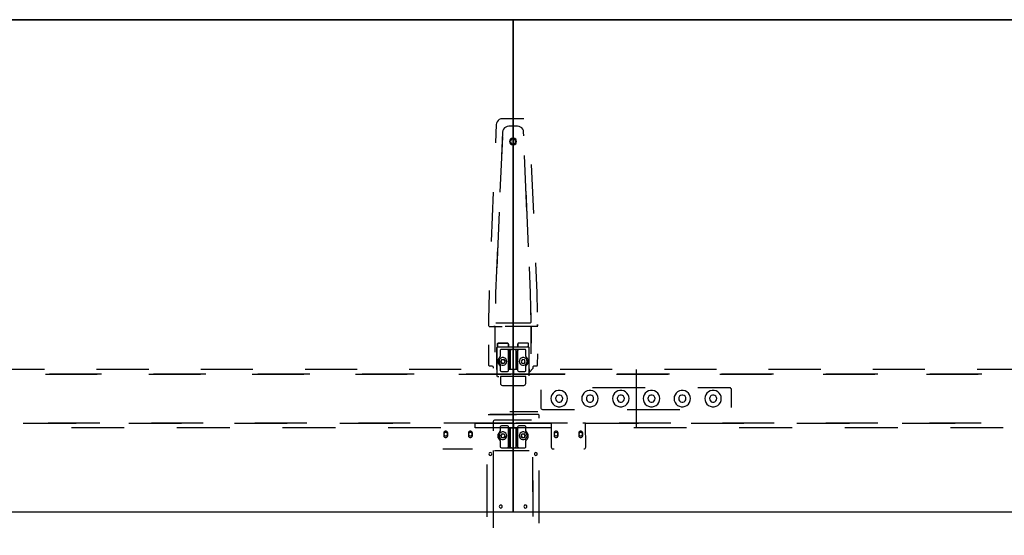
# Model space of a CAD drawing. Header units: metres. Extents: x 6.77 to 13.17, y -3.52 to -1.81.
# Tile 6 of 8: x 9.97 to 11.57, y -2.65 to -1.81. Entities that reach past the tile are written whole.
import ezdxf

# ---------------------------------------------------------------- set-up
doc = ezdxf.new("R2010")
doc.units = ezdxf.units.M
doc.header["$MEASUREMENT"] = 0

# ---------------------------------------------------------------- blocks, each defined once
blk = doc.blocks.new('5863c800-ed52-4f6c-920e-e734873ff803')
at = {"color": 252, "lineweight": 25, "true_color": 0x848484}
for p, q in [((10.7405, -1.9813), (10.7393, -2.011)), ((10.7855, -1.9717), (10.7505, -1.9717)), ((10.7751, -1.9839), (10.7609, -1.9839)), ((10.7509, -1.9935), (10.7492, -2.0333)), ((10.7854, -1.9993), (10.7851, -1.9935)), ((10.7506, -2.0009), (10.7467, -2.0912)), ((10.7906, -2.122), (10.7868, -2.0317)), ((10.8016, -2.126), (10.7982, -2.046)), ((10.7359, -2.0911), (10.7326, -2.1711)), ((10.7931, -2.18), (10.7892, -2.0897)), ((10.7453, -2.1236), (10.7415, -2.2139)), ((10.7428, -2.1816), (10.7397, -2.2551)), ((10.807, -2.2548), (10.8049, -2.2061)), ((10.7963, -2.2551), (10.7945, -2.2123)), ((10.7291, -2.2548), (10.7281, -2.2985)), ((10.7292, -2.2511), (10.7291, -2.2548)), ((10.7397, -2.2551), (10.7394, -2.2719)), ((10.7972, -2.3027), (10.7963, -2.2551)), ((10.8076, -2.2861), (10.807, -2.2548)), ((10.7972, -2.3027), (10.7966, -2.2704)), ((10.7281, -2.2985), (10.7281, -2.3082)), ((10.7398, -2.3037), (10.7962, -2.3037)), ((10.7291, -2.3092), (10.7505, -2.3092)), ((10.7388, -2.3092), (10.7367, -2.3092)), ((10.7388, -2.3511), (10.7388, -2.3092)), ((10.7973, -2.3092), (10.7549, -2.3092)), ((10.7973, -2.354), (10.7973, -2.3092)), ((10.8069, -2.3092), (10.7973, -2.3092)), ((10.7973, -2.3092), (10.7973, -2.3363)), ((10.8079, -2.3099), (10.8079, -2.3062)), ((10.8079, -2.3062), (10.8079, -2.3082)), ((10.728, -2.3391), (10.7281, -2.3722)), ((10.7417, -2.3434), (10.7417, -2.3898)), ((10.7417, -2.3794), (10.7417, -2.3434)), ((10.7427, -2.3383), (10.7427, -2.3424)), ((10.7427, -2.3424), (10.7427, -2.3383)), ((10.7427, -2.3424), (10.7606, -2.3424)), ((10.7586, -2.3363), (10.7447, -2.3363)), ((10.7447, -2.3363), (10.7586, -2.3363)), ((10.747, -2.3488), (10.747, -2.358)), ((10.747, -2.3488), (10.747, -2.358)), ((10.7588, -2.3468), (10.749, -2.3468)), ((10.768, -2.3468), (10.749, -2.3468)), ((10.7652, -2.3468), (10.7588, -2.3468)), ((10.7606, -2.3424), (10.7606, -2.3383)), ((10.7606, -2.3383), (10.7606, -2.3424)), ((10.7606, -2.3424), (10.7755, -2.3424)), ((10.7608, -2.3488), (10.7608, -2.3786)), ((10.7608, -2.3804), (10.7608, -2.3488)), ((10.7632, -2.3786), (10.7632, -2.3488)), ((10.7632, -2.3488), (10.7632, -2.3786)), ((10.768, -2.3468), (10.7652, -2.3468)), ((10.7708, -2.3468), (10.768, -2.3468)), ((10.787, -2.3468), (10.768, -2.3468)), ((10.7772, -2.3468), (10.7708, -2.3468)), ((10.7728, -2.3488), (10.7728, -2.3786)), ((10.7728, -2.3786), (10.7728, -2.3488)), ((10.7752, -2.3488), (10.7752, -2.3804)), ((10.7752, -2.3786), (10.7752, -2.3488)), ((10.7755, -2.3424), (10.7755, -2.3383)), ((10.7755, -2.3383), (10.7755, -2.3424)), ((10.7755, -2.3424), (10.7933, -2.3424)), ((10.787, -2.3468), (10.7772, -2.3468)), ((10.7913, -2.3363), (10.7775, -2.3363)), ((10.789, -2.358), (10.789, -2.3488)), ((10.789, -2.358), (10.789, -2.3488)), ((10.7933, -2.3424), (10.7912, -2.3424)), ((10.7933, -2.3424), (10.7933, -2.3383)), ((10.7943, -2.3898), (10.7943, -2.3434)), ((10.7494, -2.3635), (10.7481, -2.3667)), ((10.7481, -2.3667), (10.7494, -2.3635)), ((10.7502, -2.3694), (10.7481, -2.3667)), ((10.7481, -2.3667), (10.7502, -2.3694)), ((10.7494, -2.3635), (10.7528, -2.363)), ((10.7528, -2.363), (10.7494, -2.3635)), ((10.7549, -2.3658), (10.7528, -2.363)), ((10.7528, -2.363), (10.7549, -2.3658)), ((10.7549, -2.3658), (10.7536, -2.3689)), ((10.7536, -2.3689), (10.7549, -2.3658)), ((10.7832, -2.363), (10.7811, -2.3658)), ((10.7832, -2.363), (10.7811, -2.3658)), ((10.7811, -2.3658), (10.7824, -2.3689)), ((10.7811, -2.3658), (10.7824, -2.3689)), ((10.7866, -2.3635), (10.7832, -2.363)), ((10.7866, -2.3635), (10.7832, -2.363)), ((10.7858, -2.3694), (10.7879, -2.3667)), ((10.7858, -2.3694), (10.7879, -2.3667)), ((10.7879, -2.3667), (10.7866, -2.3635)), ((10.7879, -2.3667), (10.7866, -2.3635)), ((10.8079, -2.3722), (10.808, -2.3539)), ((9.922, -2.379), (10.0066, -2.379)), ((10.0913, -2.379), (10.1759, -2.379)), ((10.2606, -2.379), (10.3453, -2.379)), ((10.4299, -2.379), (10.5146, -2.379)), ((10.5993, -2.379), (10.6839, -2.379)), ((10.7291, -2.3732), (10.7334, -2.3732)), ((10.7354, -2.3752), (10.7354, -2.377)), ((10.7409, -2.3794), (10.7417, -2.3794)), ((10.747, -2.374), (10.747, -2.3804)), ((10.747, -2.374), (10.747, -2.3804)), ((10.749, -2.3824), (10.7588, -2.3824)), ((10.749, -2.3824), (10.7588, -2.3824)), ((10.7536, -2.3689), (10.7502, -2.3694)), ((10.7502, -2.3694), (10.7536, -2.3689)), ((10.7608, -2.3786), (10.7632, -2.3786)), ((10.7608, -2.3786), (10.7752, -2.3786)), ((10.7608, -2.3804), (10.7608, -2.3786)), ((10.7632, -2.3786), (10.7728, -2.3786)), ((10.7686, -2.379), (10.7686, -2.387)), ((10.7728, -2.3786), (10.7752, -2.3786)), ((10.7752, -2.3786), (10.7752, -2.3804)), ((10.7772, -2.3824), (10.787, -2.3824)), ((10.7772, -2.3824), (10.787, -2.3824)), ((10.7824, -2.3689), (10.7858, -2.3694)), ((10.7824, -2.3689), (10.7858, -2.3694)), ((10.789, -2.3804), (10.789, -2.374)), ((10.789, -2.3804), (10.789, -2.374)), ((10.7943, -2.384), (10.8006, -2.3771)), ((10.7951, -2.3794), (10.7943, -2.3794)), ((10.7943, -2.3794), (10.7943, -2.384)), ((10.8006, -2.3771), (10.8006, -2.3752)), ((10.8026, -2.3732), (10.8069, -2.3732)), ((10.8446, -2.379), (10.9293, -2.379)), ((10.968, -2.3791), (10.968, -2.4742)), ((11.014, -2.379), (11.0986, -2.379)), ((11.1833, -2.379), (11.268, -2.379)), ((11.3526, -2.379), (11.4373, -2.379)), ((11.522, -2.379), (11.6066, -2.379)), ((10.008, -2.387), (10.092, -2.387)), ((10.0993, -2.387), (10.0146, -2.387)), ((10.176, -2.387), (10.26, -2.387)), ((10.2686, -2.387), (10.1839, -2.387)), ((10.3441, -2.387), (10.4281, -2.387)), ((10.4379, -2.387), (10.3533, -2.387)), ((10.5121, -2.387), (10.5961, -2.387)), ((10.6073, -2.387), (10.5226, -2.387)), ((10.6801, -2.387), (10.7641, -2.387)), ((10.7686, -2.387), (10.6919, -2.387)), ((10.7427, -2.3908), (10.7448, -2.3908)), ((10.7476, -2.3908), (10.7476, -2.4023)), ((10.7885, -2.3908), (10.7476, -2.3908)), ((10.768, -2.387), (10.852, -2.387)), ((10.8526, -2.387), (10.768, -2.387)), ((10.7885, -2.4023), (10.7885, -2.3908)), ((10.936, -2.387), (11.02, -2.387)), ((11.022, -2.387), (10.9373, -2.387)), ((11.104, -2.387), (11.188, -2.387)), ((11.1913, -2.387), (11.1066, -2.387)), ((11.272, -2.387), (11.356, -2.387)), ((11.3606, -2.387), (11.276, -2.387)), ((11.44, -2.387), (11.524, -2.387)), ((11.53, -2.387), (11.4453, -2.387)), ((10.7506, -2.4053), (10.7855, -2.4053)), ((10.813, -2.4122), (10.813, -2.4412)), ((10.9825, -2.4092), (10.8969, -2.4092)), ((11.12, -2.4092), (11.0681, -2.4092)), ((11.123, -2.4412), (11.123, -2.4122)), ((10.816, -2.4442), (10.8679, -2.4442)), ((10.9535, -2.4442), (11.0391, -2.4442)), ((10.7277, -2.4525), (10.7734, -2.4525)), ((10.8086, -2.4525), (10.7304, -2.4525)), ((10.8086, -2.4525), (10.7304, -2.4525)), ((10.7358, -2.4638), (10.7358, -2.479)), ((10.7358, -2.4638), (10.7358, -2.479)), ((10.7982, -2.4618), (10.7378, -2.4618)), ((10.7982, -2.4618), (10.7378, -2.4618)), ((10.7982, -2.4618), (10.7418, -2.4618)), ((10.7982, -2.4618), (10.7418, -2.4618)), ((10.8083, -2.4482), (10.7626, -2.4482)), ((10.8106, -2.4584), (10.8106, -2.4544)), ((10.8106, -2.4584), (10.8106, -2.4544)), ((9.9721, -2.4665), (10.0578, -2.4665)), ((10.0966, -2.4665), (10.0125, -2.4665)), ((10.1361, -2.474), (10.0503, -2.474)), ((10.1436, -2.4665), (10.2294, -2.4665)), ((10.2646, -2.4665), (10.1806, -2.4665)), ((10.3076, -2.474), (10.2218, -2.474)), ((10.3152, -2.4665), (10.4009, -2.4665)), ((10.4326, -2.4665), (10.3486, -2.4665)), ((10.4792, -2.474), (10.3934, -2.474)), ((10.4867, -2.4665), (10.5725, -2.4665)), ((10.6006, -2.4665), (10.5166, -2.4665)), ((10.6507, -2.474), (10.5649, -2.474)), ((10.7036, -2.4665), (10.6553, -2.4665)), ((10.7686, -2.4665), (10.6846, -2.4665)), ((10.7065, -2.4665), (10.7686, -2.4665)), ((10.7065, -2.474), (10.7065, -2.4665)), ((10.7686, -2.474), (10.7065, -2.474)), ((10.747, -2.4729), (10.747, -2.4793)), ((10.747, -2.4729), (10.747, -2.4793)), ((10.747, -2.4729), (10.747, -2.4793)), ((10.747, -2.4729), (10.747, -2.4793)), ((10.7588, -2.4709), (10.749, -2.4709)), ((10.7588, -2.4709), (10.749, -2.4709)), ((10.7588, -2.4709), (10.749, -2.4709)), ((10.7588, -2.4709), (10.749, -2.4709)), ((10.7608, -2.4748), (10.7608, -2.4729)), ((10.7608, -2.5045), (10.7608, -2.4729)), ((10.7608, -2.4748), (10.7608, -2.4729)), ((10.7608, -2.5045), (10.7608, -2.4729)), ((10.7632, -2.4748), (10.7608, -2.4748)), ((10.7608, -2.4748), (10.7608, -2.5045)), ((10.7752, -2.4748), (10.7608, -2.4748)), ((10.7752, -2.4748), (10.7608, -2.4748)), ((10.7608, -2.4748), (10.7608, -2.5045)), ((10.7632, -2.4748), (10.7608, -2.4748)), ((10.7632, -2.5045), (10.7632, -2.4748)), ((10.7728, -2.4748), (10.7632, -2.4748)), ((10.7632, -2.4748), (10.7632, -2.5045)), ((10.7728, -2.4748), (10.7632, -2.4748)), ((10.7632, -2.5045), (10.7632, -2.4748)), ((10.7632, -2.4748), (10.7632, -2.5045)), ((10.768, -2.474), (10.768, -2.4665)), ((10.768, -2.4665), (10.8301, -2.4665)), ((10.8301, -2.474), (10.768, -2.474)), ((10.7686, -2.4665), (10.7686, -2.474)), ((10.8565, -2.4665), (10.7725, -2.4665)), ((10.7728, -2.5045), (10.7728, -2.4748)), ((10.7728, -2.4748), (10.7728, -2.5045)), ((10.7752, -2.4748), (10.7728, -2.4748)), ((10.7728, -2.5045), (10.7728, -2.4748)), ((10.7752, -2.4748), (10.7728, -2.4748)), ((10.7728, -2.4748), (10.7728, -2.5045)), ((10.7752, -2.4729), (10.7752, -2.5045)), ((10.7752, -2.4729), (10.7752, -2.4748)), ((10.7752, -2.4729), (10.7752, -2.5045)), ((10.7752, -2.4729), (10.7752, -2.4748)), ((10.7752, -2.5045), (10.7752, -2.4748)), ((10.7752, -2.5045), (10.7752, -2.4748)), ((10.787, -2.4709), (10.7772, -2.4709)), ((10.787, -2.4709), (10.7772, -2.4709)), ((10.787, -2.4709), (10.7772, -2.4709)), ((10.787, -2.4709), (10.7772, -2.4709)), ((10.789, -2.4793), (10.789, -2.4729)), ((10.789, -2.4793), (10.789, -2.4729)), ((10.789, -2.4793), (10.789, -2.4729)), ((10.789, -2.4793), (10.789, -2.4729)), ((10.8301, -2.4665), (10.83, -2.5055)), ((10.833, -2.4665), (10.8301, -2.4665)), ((10.8301, -2.4665), (10.8301, -2.474)), ((10.8858, -2.4665), (10.8813, -2.4665)), ((10.886, -2.5055), (10.8858, -2.4665)), ((10.8859, -2.4665), (10.9716, -2.4665)), ((11.0245, -2.4665), (10.9405, -2.4665)), ((11.0499, -2.474), (10.9641, -2.474)), ((11.0574, -2.4665), (11.1432, -2.4665)), ((11.1925, -2.4665), (11.1085, -2.4665)), ((11.2214, -2.474), (11.1356, -2.474)), ((11.229, -2.4665), (11.3147, -2.4665)), ((11.3605, -2.4665), (11.2765, -2.4665)), ((11.393, -2.474), (11.3072, -2.474)), ((11.4005, -2.4665), (11.4863, -2.4665)), ((11.5285, -2.4665), (11.4445, -2.4665)), ((11.5645, -2.474), (11.4787, -2.474)), ((10.6554, -2.4825), (10.6554, -2.4865)), ((10.6554, -2.4825), (10.6554, -2.4865)), ((10.6619, -2.4865), (10.6619, -2.4825)), ((10.6619, -2.4865), (10.6619, -2.4825)), ((10.6954, -2.4825), (10.6954, -2.4865)), ((10.6954, -2.4825), (10.6954, -2.4865)), ((10.7019, -2.4865), (10.7019, -2.4825)), ((10.7019, -2.4865), (10.7019, -2.4825)), ((10.747, -2.4953), (10.747, -2.5045)), ((10.747, -2.4953), (10.747, -2.5045)), ((10.747, -2.4953), (10.747, -2.5045)), ((10.747, -2.4953), (10.747, -2.5045)), ((10.7481, -2.4867), (10.7502, -2.4839)), ((10.7502, -2.4839), (10.7481, -2.4867)), ((10.7481, -2.4867), (10.7502, -2.4839)), ((10.7502, -2.4839), (10.7481, -2.4867)), ((10.7494, -2.4899), (10.7481, -2.4867)), ((10.7481, -2.4867), (10.7494, -2.4899)), ((10.7494, -2.4899), (10.7481, -2.4867)), ((10.7481, -2.4867), (10.7494, -2.4899)), ((10.7528, -2.4903), (10.7494, -2.4899)), ((10.7494, -2.4899), (10.7528, -2.4903)), ((10.7528, -2.4903), (10.7494, -2.4899)), ((10.7494, -2.4899), (10.7528, -2.4903)), ((10.7502, -2.4839), (10.7536, -2.4844)), ((10.7536, -2.4844), (10.7502, -2.4839)), ((10.7502, -2.4839), (10.7536, -2.4844)), ((10.7536, -2.4844), (10.7502, -2.4839)), ((10.7549, -2.4876), (10.7528, -2.4903)), ((10.7528, -2.4903), (10.7549, -2.4876)), ((10.7549, -2.4876), (10.7528, -2.4903)), ((10.7528, -2.4903), (10.7549, -2.4876)), ((10.7536, -2.4844), (10.7549, -2.4876)), ((10.7549, -2.4876), (10.7536, -2.4844)), ((10.7536, -2.4844), (10.7549, -2.4876)), ((10.7549, -2.4876), (10.7536, -2.4844)), ((10.7811, -2.4876), (10.7824, -2.4844)), ((10.7824, -2.4844), (10.7811, -2.4876)), ((10.7824, -2.4844), (10.7811, -2.4876)), ((10.7811, -2.4876), (10.7824, -2.4844)), ((10.7811, -2.4876), (10.7832, -2.4903)), ((10.7832, -2.4903), (10.7811, -2.4876)), ((10.7811, -2.4876), (10.7832, -2.4903)), ((10.7832, -2.4903), (10.7811, -2.4876)), ((10.7858, -2.4839), (10.7824, -2.4844)), ((10.7824, -2.4844), (10.7858, -2.4839)), ((10.7858, -2.4839), (10.7824, -2.4844)), ((10.7824, -2.4844), (10.7858, -2.4839)), ((10.7866, -2.4899), (10.7832, -2.4903)), ((10.7832, -2.4903), (10.7866, -2.4899)), ((10.7832, -2.4903), (10.7866, -2.4899)), ((10.7866, -2.4899), (10.7832, -2.4903)), ((10.7879, -2.4867), (10.7858, -2.4839)), ((10.7858, -2.4839), (10.7879, -2.4867)), ((10.7879, -2.4867), (10.7858, -2.4839)), ((10.7858, -2.4839), (10.7879, -2.4867)), ((10.7879, -2.4867), (10.7866, -2.4899)), ((10.7866, -2.4899), (10.7879, -2.4867)), ((10.7866, -2.4899), (10.7879, -2.4867)), ((10.7879, -2.4867), (10.7866, -2.4899)), ((10.789, -2.5045), (10.789, -2.4953)), ((10.789, -2.5045), (10.789, -2.4953)), ((10.789, -2.5045), (10.789, -2.4953)), ((10.789, -2.5045), (10.789, -2.4953)), ((10.8347, -2.4825), (10.8347, -2.4865)), ((10.8347, -2.4825), (10.8347, -2.4865)), ((10.8412, -2.4865), (10.8412, -2.4825)), ((10.8412, -2.4865), (10.8412, -2.4825)), ((10.8747, -2.4825), (10.8747, -2.4865)), ((10.8747, -2.4825), (10.8747, -2.4865)), ((10.8812, -2.4865), (10.8812, -2.4825)), ((10.8812, -2.4865), (10.8812, -2.4825)), ((10.6536, -2.5085), (10.7019, -2.5085)), ((10.7357, -2.511), (10.7356, -2.5861)), ((10.7357, -2.511), (10.7356, -2.5861)), ((10.7378, -2.511), (10.7942, -2.511)), ((10.7378, -2.511), (10.7942, -2.511)), ((10.749, -2.5065), (10.768, -2.5065)), ((10.749, -2.5065), (10.7588, -2.5065)), ((10.749, -2.5065), (10.768, -2.5065)), ((10.749, -2.5065), (10.7588, -2.5065)), ((10.7588, -2.5065), (10.7652, -2.5065)), ((10.7588, -2.5065), (10.7652, -2.5065)), ((10.7652, -2.5065), (10.768, -2.5065)), ((10.7652, -2.5065), (10.768, -2.5065)), ((10.768, -2.5065), (10.7708, -2.5065)), ((10.768, -2.5065), (10.787, -2.5065)), ((10.768, -2.5065), (10.787, -2.5065)), ((10.768, -2.5065), (10.7708, -2.5065)), ((10.7708, -2.5065), (10.7772, -2.5065)), ((10.7708, -2.5065), (10.7772, -2.5065)), ((10.7772, -2.5065), (10.787, -2.5065)), ((10.7772, -2.5065), (10.787, -2.5065)), ((10.833, -2.5085), (10.8347, -2.5085)), ((10.8004, -2.5968), (10.8003, -2.5216)), ((10.8004, -2.5968), (10.8003, -2.5216)), ((10.7254, -2.5337), (10.7254, -2.619)), ((10.7254, -2.5337), (10.7254, -2.619)), ((10.8004, -2.6181), (10.8003, -2.5394)), ((10.8004, -2.6181), (10.8003, -2.5394)), ((10.8106, -2.629), (10.8106, -2.5437)), ((10.8106, -2.629), (10.8106, -2.5437)), ((10.7357, -2.5577), (10.7356, -2.6365)), ((10.7357, -2.5577), (10.7356, -2.6365))]:
    blk.add_line(p, q, dxfattribs=at)
at = {"color": 18, "lineweight": 25, "true_color": 0x000000}
for points in [[(6.768, -1.8107), (13.168, -1.8107), (13.168, -3.5227), (6.768, -3.5227)], [(9.168, -2.6107), (10.768, -2.6107), (10.768, -1.8107), (9.168, -1.8107)], [(10.768, -2.6107), (12.368, -2.6107), (12.368, -1.8107), (10.768, -1.8107)]]:
    blk.add_lwpolyline(points, close=True, dxfattribs=at)
at = {"color": 252, "lineweight": 25, "true_color": 0x848484}
for points in [[(10.7505, -1.9717), (10.748, -1.972), (10.7456, -1.973), (10.7436, -1.9745), (10.742, -1.9765), (10.7409, -1.9788), (10.7405, -1.9813)], [(10.7609, -1.9839), (10.7584, -1.9843), (10.756, -1.9852), (10.754, -1.9867), (10.7524, -1.9887), (10.7513, -1.991), (10.7509, -1.9935)], [(10.7851, -1.9935), (10.7847, -1.991), (10.7836, -1.9887), (10.7821, -1.9867), (10.78, -1.9852), (10.7777, -1.9843), (10.7751, -1.9839)], [(10.7737, -2.0087), (10.7733, -2.0067), (10.7724, -2.005), (10.7708, -2.0037), (10.769, -2.0031), (10.767, -2.0031), (10.7652, -2.0037), (10.7636, -2.005), (10.7627, -2.0067), (10.7623, -2.0087)], [(10.7737, -2.0087), (10.7733, -2.0067), (10.7724, -2.005), (10.7708, -2.0037), (10.769, -2.0031), (10.767, -2.0031), (10.7652, -2.0037), (10.7636, -2.005), (10.7627, -2.0067), (10.7623, -2.0087)], [(10.7623, -2.0087), (10.7627, -2.0106), (10.7636, -2.0123), (10.7652, -2.0136), (10.767, -2.0143), (10.769, -2.0143), (10.7708, -2.0136), (10.7724, -2.0123), (10.7733, -2.0106), (10.7737, -2.0087)], [(10.7623, -2.0087), (10.7627, -2.0106), (10.7636, -2.0123), (10.7652, -2.0136), (10.767, -2.0143), (10.769, -2.0143), (10.7708, -2.0136), (10.7724, -2.0123), (10.7733, -2.0106), (10.7737, -2.0087)], [(10.7722, -2.0087), (10.7719, -2.0071), (10.771, -2.0057), (10.7696, -2.0048), (10.768, -2.0045), (10.7664, -2.0048), (10.765, -2.0057), (10.7641, -2.0071), (10.7638, -2.0087)], [(10.7638, -2.0087), (10.7641, -2.0103), (10.765, -2.0116), (10.7664, -2.0126), (10.768, -2.0129), (10.7696, -2.0126), (10.771, -2.0116), (10.7719, -2.0103), (10.7722, -2.0087)], [(10.7962, -2.3037), (10.7971, -2.3032)], [(10.7281, -2.3082), (10.7286, -2.309)], [(10.8079, -2.3082), (10.8069, -2.3092)], [(10.7417, -2.3434), (10.7427, -2.3424)], [(10.7447, -2.3363), (10.7437, -2.3366), (10.7429, -2.3373), (10.7427, -2.3383)], [(10.7427, -2.3383), (10.7429, -2.3373), (10.7437, -2.3366), (10.7447, -2.3363)], [(10.749, -2.3468), (10.748, -2.347), (10.7473, -2.3478), (10.747, -2.3488)], [(10.749, -2.3468), (10.748, -2.347), (10.7473, -2.3478), (10.747, -2.3488)], [(10.7606, -2.3383), (10.7603, -2.3373), (10.7596, -2.3366), (10.7586, -2.3363)], [(10.7586, -2.3363), (10.7596, -2.3366), (10.7603, -2.3373), (10.7606, -2.3383)], [(10.7608, -2.3488), (10.7605, -2.3478), (10.7598, -2.347), (10.7588, -2.3468)], [(10.7588, -2.3468), (10.7598, -2.347), (10.7605, -2.3478), (10.7608, -2.3488)], [(10.7632, -2.3488), (10.7635, -2.3478), (10.7642, -2.3471), (10.7652, -2.3468)], [(10.7652, -2.3468), (10.7642, -2.3471), (10.7635, -2.3478), (10.7632, -2.3488)], [(10.7708, -2.3468), (10.7718, -2.3471), (10.7725, -2.3478), (10.7728, -2.3488)], [(10.7728, -2.3488), (10.7725, -2.3478), (10.7718, -2.3471), (10.7708, -2.3468)], [(10.7752, -2.3488), (10.7755, -2.3478), (10.7762, -2.347), (10.7772, -2.3468)], [(10.7772, -2.3468), (10.7762, -2.347), (10.7755, -2.3478), (10.7752, -2.3488)], [(10.7775, -2.3363), (10.7765, -2.3366), (10.7757, -2.3373), (10.7755, -2.3383)], [(10.7755, -2.3383), (10.7761, -2.3369)], [(10.789, -2.3488), (10.7887, -2.3478), (10.788, -2.347), (10.787, -2.3468)], [(10.789, -2.3488), (10.7887, -2.3478), (10.788, -2.347), (10.787, -2.3468)], [(10.7933, -2.3383), (10.7931, -2.3373), (10.7923, -2.3366), (10.7913, -2.3363)], [(10.7943, -2.3434), (10.7933, -2.3424)], [(10.7462, -2.3595), (10.7446, -2.3614), (10.7435, -2.3636), (10.7432, -2.366), (10.7435, -2.3684), (10.7446, -2.3706), (10.7462, -2.3724)], [(10.7462, -2.3595), (10.7446, -2.3614), (10.7435, -2.3636), (10.7432, -2.366), (10.7435, -2.3684), (10.7446, -2.3706), (10.7462, -2.3724)], [(10.7579, -2.3662), (10.7575, -2.364), (10.7564, -2.3621), (10.7547, -2.3607), (10.7526, -2.3599), (10.7504, -2.3599), (10.7483, -2.3607), (10.7466, -2.3621), (10.7455, -2.364), (10.7452, -2.3662)], [(10.7579, -2.3662), (10.7575, -2.364), (10.7564, -2.3621), (10.7547, -2.3607), (10.7526, -2.3599), (10.7504, -2.3599), (10.7483, -2.3607), (10.7466, -2.3621), (10.7455, -2.364), (10.7452, -2.3662)], [(10.7452, -2.3662), (10.7455, -2.3684), (10.7466, -2.3703), (10.7483, -2.3717), (10.7504, -2.3725), (10.7526, -2.3725), (10.7547, -2.3717), (10.7564, -2.3703), (10.7575, -2.3684), (10.7579, -2.3662)], [(10.7452, -2.3662), (10.7455, -2.3684), (10.7466, -2.3703), (10.7483, -2.3717), (10.7504, -2.3725), (10.7526, -2.3725), (10.7547, -2.3717), (10.7564, -2.3703), (10.7575, -2.3684), (10.7579, -2.3662)], [(10.747, -2.358), (10.7462, -2.3595)], [(10.747, -2.358), (10.7462, -2.3595)], [(10.7908, -2.3662), (10.7905, -2.364), (10.7894, -2.3621), (10.7877, -2.3607), (10.7856, -2.3599), (10.7834, -2.3599), (10.7813, -2.3607), (10.7796, -2.3621), (10.7785, -2.364), (10.7781, -2.3662)], [(10.7908, -2.3662), (10.7905, -2.364), (10.7894, -2.3621), (10.7877, -2.3607), (10.7856, -2.3599), (10.7834, -2.3599), (10.7813, -2.3607), (10.7796, -2.3621), (10.7785, -2.364), (10.7781, -2.3662)], [(10.7781, -2.3662), (10.7785, -2.3684), (10.7796, -2.3703), (10.7813, -2.3717), (10.7834, -2.3725), (10.7856, -2.3725), (10.7877, -2.3717), (10.7894, -2.3703), (10.7905, -2.3684), (10.7908, -2.3662)], [(10.7781, -2.3662), (10.7785, -2.3684), (10.7796, -2.3703), (10.7813, -2.3717), (10.7834, -2.3725), (10.7856, -2.3725), (10.7877, -2.3717), (10.7894, -2.3703), (10.7905, -2.3684), (10.7908, -2.3662)], [(10.7898, -2.3595), (10.789, -2.358)], [(10.7898, -2.3595), (10.789, -2.358)], [(10.7898, -2.3724), (10.7914, -2.3706), (10.7925, -2.3684), (10.7928, -2.366), (10.7925, -2.3636), (10.7914, -2.3614), (10.7898, -2.3595)], [(10.7898, -2.3724), (10.7914, -2.3706), (10.7925, -2.3684), (10.7928, -2.366), (10.7925, -2.3636), (10.7914, -2.3614), (10.7898, -2.3595)], [(10.7281, -2.3722), (10.7291, -2.3732)], [(10.7334, -2.3732), (10.7344, -2.3735), (10.7351, -2.3742), (10.7354, -2.3752)], [(10.7462, -2.3724), (10.747, -2.374)], [(10.7462, -2.3724), (10.747, -2.374)], [(10.747, -2.3804), (10.7473, -2.3814), (10.748, -2.3821), (10.749, -2.3824)], [(10.747, -2.3804), (10.7473, -2.3814), (10.748, -2.3821), (10.749, -2.3824)], [(10.7588, -2.3824), (10.7598, -2.3821), (10.7605, -2.3814), (10.7608, -2.3804)], [(10.7588, -2.3824), (10.7598, -2.3821), (10.7605, -2.3814), (10.7608, -2.3804)], [(10.7752, -2.3804), (10.7755, -2.3814), (10.7762, -2.3821), (10.7772, -2.3824)], [(10.7752, -2.3804), (10.7755, -2.3814), (10.7762, -2.3821), (10.7772, -2.3824)], [(10.787, -2.3824), (10.788, -2.3821), (10.7887, -2.3814), (10.789, -2.3804)], [(10.787, -2.3824), (10.788, -2.3821), (10.7887, -2.3814), (10.789, -2.3804)], [(10.789, -2.374), (10.7898, -2.3724)], [(10.789, -2.374), (10.7898, -2.3724)], [(10.8006, -2.3752), (10.8009, -2.3742), (10.8016, -2.3735), (10.8026, -2.3732)], [(10.8069, -2.3732), (10.8079, -2.3722)], [(10.7417, -2.3898), (10.7422, -2.3906)], [(10.7476, -2.4023), (10.7478, -2.4034), (10.7484, -2.4044), (10.7494, -2.405), (10.7506, -2.4053)], [(10.7855, -2.4053), (10.7866, -2.405), (10.7876, -2.4044), (10.7882, -2.4034), (10.7885, -2.4023)], [(10.8563, -2.4267), (10.8559, -2.4235), (10.8548, -2.4204), (10.853, -2.4178), (10.8506, -2.4156), (10.8477, -2.4141), (10.8446, -2.4134), (10.8413, -2.4134), (10.8382, -2.4141), (10.8353, -2.4156), (10.8329, -2.4178), (10.8311, -2.4204), (10.83, -2.4235), (10.8296, -2.4267)], [(10.9063, -2.4267), (10.906, -2.4235), (10.9048, -2.4205), (10.903, -2.4178), (10.9006, -2.4157), (10.8977, -2.4142), (10.8946, -2.4134), (10.8914, -2.4134), (10.8883, -2.4142), (10.8854, -2.4157), (10.883, -2.4178), (10.8812, -2.4205), (10.88, -2.4235), (10.8797, -2.4267)], [(10.9564, -2.4267), (10.956, -2.4235), (10.9549, -2.4204), (10.9531, -2.4178), (10.9507, -2.4156), (10.9478, -2.4141), (10.9447, -2.4134), (10.9414, -2.4134), (10.9383, -2.4141), (10.9354, -2.4156), (10.933, -2.4178), (10.9312, -2.4204), (10.9301, -2.4235), (10.9297, -2.4267)], [(11.0063, -2.4267), (11.0059, -2.4235), (11.0048, -2.4204), (11.003, -2.4178), (11.0006, -2.4156), (10.9977, -2.4141), (10.9946, -2.4134), (10.9913, -2.4134), (10.9882, -2.4141), (10.9853, -2.4156), (10.9829, -2.4178), (10.9811, -2.4204), (10.98, -2.4235), (10.9796, -2.4267)], [(11.0563, -2.4267), (11.056, -2.4235), (11.0548, -2.4205), (11.053, -2.4178), (11.0506, -2.4157), (11.0477, -2.4142), (11.0446, -2.4134), (11.0414, -2.4134), (11.0383, -2.4142), (11.0354, -2.4157), (11.033, -2.4178), (11.0312, -2.4205), (11.03, -2.4235), (11.0297, -2.4267)], [(11.1064, -2.4267), (11.106, -2.4235), (11.1049, -2.4204), (11.1031, -2.4178), (11.1007, -2.4156), (11.0978, -2.4141), (11.0947, -2.4134), (11.0914, -2.4134), (11.0883, -2.4141), (11.0854, -2.4156), (11.083, -2.4178), (11.0812, -2.4204), (11.0801, -2.4235), (11.0797, -2.4267)], [(11.123, -2.4122), (11.1228, -2.411), (11.1221, -2.41), (11.1212, -2.4094), (11.12, -2.4092)], [(10.8296, -2.4267), (10.83, -2.4299), (10.8311, -2.4329), (10.8329, -2.4355), (10.8353, -2.4377), (10.8382, -2.4392), (10.8413, -2.4399), (10.8446, -2.4399), (10.8477, -2.4392), (10.8506, -2.4377), (10.853, -2.4355), (10.8548, -2.4329), (10.8559, -2.4299), (10.8563, -2.4267)], [(10.8489, -2.4267), (10.8485, -2.4247), (10.8475, -2.4229), (10.846, -2.4216), (10.8441, -2.4209), (10.842, -2.4209), (10.8401, -2.4216), (10.8386, -2.4229), (10.8375, -2.4247), (10.8372, -2.4267)], [(10.8372, -2.4267), (10.8375, -2.4287), (10.8386, -2.4304), (10.8401, -2.4317), (10.842, -2.4324), (10.8441, -2.4324), (10.846, -2.4317), (10.8475, -2.4304), (10.8485, -2.4287), (10.8489, -2.4267)], [(10.8797, -2.4267), (10.88, -2.4299), (10.8812, -2.4329), (10.883, -2.4355), (10.8854, -2.4376), (10.8883, -2.4391), (10.8914, -2.4399), (10.8946, -2.4399), (10.8977, -2.4391), (10.9006, -2.4376), (10.903, -2.4355), (10.9048, -2.4329), (10.906, -2.4299), (10.9063, -2.4267)], [(10.8989, -2.4267), (10.8985, -2.4247), (10.8975, -2.4229), (10.896, -2.4216), (10.8941, -2.4209), (10.892, -2.4209), (10.8901, -2.4216), (10.8886, -2.4229), (10.8875, -2.4247), (10.8872, -2.4267)], [(10.8872, -2.4267), (10.8875, -2.4287), (10.8886, -2.4304), (10.8901, -2.4317), (10.892, -2.4324), (10.8941, -2.4324), (10.896, -2.4317), (10.8975, -2.4304), (10.8985, -2.4287), (10.8989, -2.4267)], [(10.9297, -2.4267), (10.9301, -2.4299), (10.9312, -2.4329), (10.933, -2.4355), (10.9354, -2.4377), (10.9383, -2.4392), (10.9414, -2.4399), (10.9447, -2.4399), (10.9478, -2.4392), (10.9507, -2.4377), (10.9531, -2.4355), (10.9549, -2.4329), (10.956, -2.4299), (10.9564, -2.4267)], [(10.9489, -2.4267), (10.9485, -2.4247), (10.9475, -2.4229), (10.946, -2.4216), (10.9441, -2.4209), (10.942, -2.4209), (10.9401, -2.4216), (10.9386, -2.4229), (10.9375, -2.4247), (10.9372, -2.4267)], [(10.9372, -2.4267), (10.9375, -2.4287), (10.9386, -2.4304), (10.9401, -2.4317), (10.942, -2.4324), (10.9441, -2.4324), (10.946, -2.4317), (10.9475, -2.4304), (10.9485, -2.4287), (10.9489, -2.4267)], [(10.9796, -2.4267), (10.98, -2.4299), (10.9811, -2.4329), (10.9829, -2.4355), (10.9853, -2.4377), (10.9882, -2.4392), (10.9913, -2.4399), (10.9946, -2.4399), (10.9977, -2.4392), (11.0006, -2.4377), (11.003, -2.4355), (11.0048, -2.4329), (11.0059, -2.4299), (11.0063, -2.4267)], [(10.9989, -2.4267), (10.9985, -2.4247), (10.9975, -2.4229), (10.996, -2.4216), (10.9941, -2.4209), (10.992, -2.4209), (10.9901, -2.4216), (10.9886, -2.4229), (10.9875, -2.4247), (10.9872, -2.4267)], [(10.9872, -2.4267), (10.9875, -2.4287), (10.9886, -2.4304), (10.9901, -2.4317), (10.992, -2.4324), (10.9941, -2.4324), (10.996, -2.4317), (10.9975, -2.4304), (10.9985, -2.4287), (10.9989, -2.4267)], [(11.0297, -2.4267), (11.03, -2.4299), (11.0312, -2.4329), (11.033, -2.4355), (11.0354, -2.4376), (11.0383, -2.4391), (11.0414, -2.4399), (11.0446, -2.4399), (11.0477, -2.4391), (11.0506, -2.4376), (11.053, -2.4355), (11.0548, -2.4329), (11.056, -2.4299), (11.0563, -2.4267)], [(11.0489, -2.4267), (11.0485, -2.4247), (11.0475, -2.4229), (11.046, -2.4216), (11.0441, -2.4209), (11.042, -2.4209), (11.0401, -2.4216), (11.0386, -2.4229), (11.0375, -2.4247), (11.0372, -2.4267)], [(11.0372, -2.4267), (11.0375, -2.4287), (11.0386, -2.4304), (11.0401, -2.4317), (11.042, -2.4324), (11.0441, -2.4324), (11.046, -2.4317), (11.0475, -2.4304), (11.0485, -2.4287), (11.0489, -2.4267)], [(11.0797, -2.4267), (11.0801, -2.4299), (11.0812, -2.4329), (11.083, -2.4355), (11.0854, -2.4377), (11.0883, -2.4392), (11.0914, -2.4399), (11.0947, -2.4399), (11.0978, -2.4392), (11.1007, -2.4377), (11.1031, -2.4355), (11.1049, -2.4329), (11.106, -2.4299), (11.1064, -2.4267)], [(11.0989, -2.4267), (11.0985, -2.4247), (11.0975, -2.4229), (11.096, -2.4216), (11.0941, -2.4209), (11.092, -2.4209), (11.0901, -2.4216), (11.0886, -2.4229), (11.0875, -2.4247), (11.0872, -2.4267)], [(11.0872, -2.4267), (11.0875, -2.4287), (11.0886, -2.4304), (11.0901, -2.4317), (11.092, -2.4324), (11.0941, -2.4324), (11.096, -2.4317), (11.0975, -2.4304), (11.0985, -2.4287), (11.0989, -2.4267)], [(10.813, -2.4412), (10.8132, -2.4423), (10.8139, -2.4433), (10.8149, -2.4439), (10.816, -2.4442)], [(10.7378, -2.4618), (10.7368, -2.4621), (10.7361, -2.4628), (10.7358, -2.4638)], [(10.7378, -2.4618), (10.7368, -2.4621), (10.7361, -2.4628), (10.7358, -2.4638)], [(10.8106, -2.4544), (10.8103, -2.4534), (10.8095, -2.4527), (10.8086, -2.4525)], [(10.8106, -2.4544), (10.8103, -2.4534), (10.8095, -2.4527), (10.8086, -2.4525)], [(10.6619, -2.4825), (10.6615, -2.4811), (10.6606, -2.48), (10.6593, -2.4794), (10.6579, -2.4794), (10.6566, -2.48), (10.6557, -2.4811), (10.6554, -2.4825)], [(10.6619, -2.4825), (10.6615, -2.4811), (10.6606, -2.48), (10.6593, -2.4794), (10.6579, -2.4794), (10.6566, -2.48), (10.6557, -2.4811), (10.6554, -2.4825)], [(10.7019, -2.4825), (10.7015, -2.4811), (10.7006, -2.48), (10.6993, -2.4794), (10.6979, -2.4794), (10.6966, -2.48), (10.6957, -2.4811), (10.6954, -2.4825)], [(10.7019, -2.4825), (10.7015, -2.4811), (10.7006, -2.48), (10.6993, -2.4794), (10.6979, -2.4794), (10.6966, -2.48), (10.6957, -2.4811), (10.6954, -2.4825)], [(10.747, -2.4793), (10.7462, -2.4809)], [(10.747, -2.4793), (10.7462, -2.4809)], [(10.747, -2.4793), (10.7462, -2.4809)], [(10.747, -2.4793), (10.7462, -2.4809)], [(10.749, -2.4709), (10.748, -2.4712), (10.7473, -2.4719), (10.747, -2.4729)], [(10.749, -2.4709), (10.748, -2.4712), (10.7473, -2.4719), (10.747, -2.4729)], [(10.749, -2.4709), (10.748, -2.4712), (10.7473, -2.4719), (10.747, -2.4729)], [(10.749, -2.4709), (10.748, -2.4712), (10.7473, -2.4719), (10.747, -2.4729)], [(10.7608, -2.4729), (10.7605, -2.4719), (10.7598, -2.4712), (10.7588, -2.4709)], [(10.7608, -2.4729), (10.7605, -2.4719), (10.7598, -2.4712), (10.7588, -2.4709)], [(10.7608, -2.4729), (10.7605, -2.4719), (10.7598, -2.4712), (10.7588, -2.4709)], [(10.7608, -2.4729), (10.7605, -2.4719), (10.7598, -2.4712), (10.7588, -2.4709)], [(10.7772, -2.4709), (10.7762, -2.4712), (10.7755, -2.4719), (10.7752, -2.4729)], [(10.7772, -2.4709), (10.7762, -2.4712), (10.7755, -2.4719), (10.7752, -2.4729)], [(10.7772, -2.4709), (10.7762, -2.4712), (10.7755, -2.4719), (10.7752, -2.4729)], [(10.7772, -2.4709), (10.7762, -2.4712), (10.7755, -2.4719), (10.7752, -2.4729)], [(10.789, -2.4729), (10.7887, -2.4719), (10.788, -2.4712), (10.787, -2.4709)], [(10.789, -2.4729), (10.7887, -2.4719), (10.788, -2.4712), (10.787, -2.4709)], [(10.789, -2.4729), (10.7887, -2.4719), (10.788, -2.4712), (10.787, -2.4709)], [(10.789, -2.4729), (10.7887, -2.4719), (10.788, -2.4712), (10.787, -2.4709)], [(10.7898, -2.4809), (10.789, -2.4793)], [(10.7898, -2.4809), (10.789, -2.4793)], [(10.7898, -2.4809), (10.789, -2.4793)], [(10.7898, -2.4809), (10.789, -2.4793)], [(10.8412, -2.4825), (10.8409, -2.4811), (10.84, -2.48), (10.8387, -2.4794), (10.8372, -2.4794), (10.8359, -2.48), (10.835, -2.4811), (10.8347, -2.4825)], [(10.8412, -2.4825), (10.8409, -2.4811), (10.84, -2.48), (10.8387, -2.4794), (10.8372, -2.4794), (10.8359, -2.48), (10.835, -2.4811), (10.8347, -2.4825)], [(10.8812, -2.4825), (10.8809, -2.4811), (10.88, -2.48), (10.8787, -2.4794), (10.8772, -2.4794), (10.8759, -2.48), (10.875, -2.4811), (10.8747, -2.4825)], [(10.8812, -2.4825), (10.8809, -2.4811), (10.88, -2.48), (10.8787, -2.4794), (10.8772, -2.4794), (10.8759, -2.48), (10.875, -2.4811), (10.8747, -2.4825)], [(10.6554, -2.4865), (10.6557, -2.488), (10.6566, -2.4891), (10.6579, -2.4897), (10.6593, -2.4897), (10.6606, -2.4891), (10.6615, -2.488), (10.6619, -2.4865)], [(10.6554, -2.4865), (10.6557, -2.488), (10.6566, -2.4891), (10.6579, -2.4897), (10.6593, -2.4897), (10.6606, -2.4891), (10.6615, -2.488), (10.6619, -2.4865)], [(10.6615, -2.4845), (10.6613, -2.4833), (10.6604, -2.4822), (10.6593, -2.4817), (10.6579, -2.4817), (10.6568, -2.4822), (10.656, -2.4833), (10.6557, -2.4845)], [(10.6557, -2.4845), (10.656, -2.4858), (10.6568, -2.4868), (10.6579, -2.4874), (10.6593, -2.4874), (10.6604, -2.4868), (10.6613, -2.4858), (10.6615, -2.4845)], [(10.6954, -2.4865), (10.6957, -2.488), (10.6966, -2.4891), (10.6979, -2.4897), (10.6993, -2.4897), (10.7006, -2.4891), (10.7015, -2.488), (10.7019, -2.4865)], [(10.6954, -2.4865), (10.6957, -2.488), (10.6966, -2.4891), (10.6979, -2.4897), (10.6993, -2.4897), (10.7006, -2.4891), (10.7015, -2.488), (10.7019, -2.4865)], [(10.7015, -2.4845), (10.7013, -2.4833), (10.7004, -2.4822), (10.6993, -2.4817), (10.6979, -2.4817), (10.6968, -2.4822), (10.696, -2.4833), (10.6957, -2.4845)], [(10.6957, -2.4845), (10.696, -2.4858), (10.6968, -2.4868), (10.6979, -2.4874), (10.6993, -2.4874), (10.7004, -2.4868), (10.7013, -2.4858), (10.7015, -2.4845)], [(10.7462, -2.4809), (10.7446, -2.4827), (10.7435, -2.4849), (10.7432, -2.4873), (10.7435, -2.4898), (10.7446, -2.492), (10.7462, -2.4938)], [(10.7462, -2.4809), (10.7446, -2.4827), (10.7435, -2.4849), (10.7432, -2.4873), (10.7435, -2.4898), (10.7446, -2.492), (10.7462, -2.4938)], [(10.7462, -2.4809), (10.7446, -2.4827), (10.7435, -2.4849), (10.7432, -2.4873), (10.7435, -2.4898), (10.7446, -2.492), (10.7462, -2.4938)], [(10.7462, -2.4809), (10.7446, -2.4827), (10.7435, -2.4849), (10.7432, -2.4873), (10.7435, -2.4898), (10.7446, -2.492), (10.7462, -2.4938)], [(10.7579, -2.4871), (10.7575, -2.4849), (10.7564, -2.483), (10.7547, -2.4816), (10.7526, -2.4809), (10.7504, -2.4809), (10.7483, -2.4816), (10.7466, -2.483), (10.7455, -2.4849), (10.7452, -2.4871)], [(10.7579, -2.4871), (10.7575, -2.4849), (10.7564, -2.483), (10.7547, -2.4816), (10.7526, -2.4809), (10.7504, -2.4809), (10.7483, -2.4816), (10.7466, -2.483), (10.7455, -2.4849), (10.7452, -2.4871)], [(10.7579, -2.4871), (10.7575, -2.4849), (10.7564, -2.483), (10.7547, -2.4816), (10.7526, -2.4809), (10.7504, -2.4809), (10.7483, -2.4816), (10.7466, -2.483), (10.7455, -2.4849), (10.7452, -2.4871)], [(10.7579, -2.4871), (10.7575, -2.4849), (10.7564, -2.483), (10.7547, -2.4816), (10.7526, -2.4809), (10.7504, -2.4809), (10.7483, -2.4816), (10.7466, -2.483), (10.7455, -2.4849), (10.7452, -2.4871)], [(10.7452, -2.4871), (10.7455, -2.4893), (10.7466, -2.4912), (10.7483, -2.4926), (10.7504, -2.4934), (10.7526, -2.4934), (10.7547, -2.4926), (10.7564, -2.4912), (10.7575, -2.4893), (10.7579, -2.4871)], [(10.7452, -2.4871), (10.7455, -2.4893), (10.7466, -2.4912), (10.7483, -2.4926), (10.7504, -2.4934), (10.7526, -2.4934), (10.7547, -2.4926), (10.7564, -2.4912), (10.7575, -2.4893), (10.7579, -2.4871)], [(10.7452, -2.4871), (10.7455, -2.4893), (10.7466, -2.4912), (10.7483, -2.4926), (10.7504, -2.4934), (10.7526, -2.4934), (10.7547, -2.4926), (10.7564, -2.4912), (10.7575, -2.4893), (10.7579, -2.4871)], [(10.7452, -2.4871), (10.7455, -2.4893), (10.7466, -2.4912), (10.7483, -2.4926), (10.7504, -2.4934), (10.7526, -2.4934), (10.7547, -2.4926), (10.7564, -2.4912), (10.7575, -2.4893), (10.7579, -2.4871)], [(10.7462, -2.4938), (10.747, -2.4953)], [(10.7462, -2.4938), (10.747, -2.4953)], [(10.7462, -2.4938), (10.747, -2.4953)], [(10.7462, -2.4938), (10.747, -2.4953)], [(10.7908, -2.4871), (10.7905, -2.4849), (10.7894, -2.483), (10.7877, -2.4816), (10.7856, -2.4809), (10.7834, -2.4809), (10.7813, -2.4816), (10.7796, -2.483), (10.7785, -2.4849), (10.7781, -2.4871)], [(10.7908, -2.4871), (10.7905, -2.4849), (10.7894, -2.483), (10.7877, -2.4816), (10.7856, -2.4809), (10.7834, -2.4809), (10.7813, -2.4816), (10.7796, -2.483), (10.7785, -2.4849), (10.7781, -2.4871)], [(10.7908, -2.4871), (10.7905, -2.4849), (10.7894, -2.483), (10.7877, -2.4816), (10.7856, -2.4809), (10.7834, -2.4809), (10.7813, -2.4816), (10.7796, -2.483), (10.7785, -2.4849), (10.7781, -2.4871)], [(10.7908, -2.4871), (10.7905, -2.4849), (10.7894, -2.483), (10.7877, -2.4816), (10.7856, -2.4809), (10.7834, -2.4809), (10.7813, -2.4816), (10.7796, -2.483), (10.7785, -2.4849), (10.7781, -2.4871)], [(10.7781, -2.4871), (10.7785, -2.4893), (10.7796, -2.4912), (10.7813, -2.4926), (10.7834, -2.4934), (10.7856, -2.4934), (10.7877, -2.4926), (10.7894, -2.4912), (10.7905, -2.4893), (10.7908, -2.4871)], [(10.7781, -2.4871), (10.7785, -2.4893), (10.7796, -2.4912), (10.7813, -2.4926), (10.7834, -2.4934), (10.7856, -2.4934), (10.7877, -2.4926), (10.7894, -2.4912), (10.7905, -2.4893), (10.7908, -2.4871)], [(10.7781, -2.4871), (10.7785, -2.4893), (10.7796, -2.4912), (10.7813, -2.4926), (10.7834, -2.4934), (10.7856, -2.4934), (10.7877, -2.4926), (10.7894, -2.4912), (10.7905, -2.4893), (10.7908, -2.4871)], [(10.7781, -2.4871), (10.7785, -2.4893), (10.7796, -2.4912), (10.7813, -2.4926), (10.7834, -2.4934), (10.7856, -2.4934), (10.7877, -2.4926), (10.7894, -2.4912), (10.7905, -2.4893), (10.7908, -2.4871)], [(10.789, -2.4953), (10.7898, -2.4938)], [(10.789, -2.4953), (10.7898, -2.4938)], [(10.789, -2.4953), (10.7898, -2.4938)], [(10.789, -2.4953), (10.7898, -2.4938)], [(10.7898, -2.4938), (10.7914, -2.492), (10.7925, -2.4898), (10.7928, -2.4873), (10.7925, -2.4849), (10.7914, -2.4827), (10.7898, -2.4809)], [(10.7898, -2.4938), (10.7914, -2.492), (10.7925, -2.4898), (10.7928, -2.4873), (10.7925, -2.4849), (10.7914, -2.4827), (10.7898, -2.4809)], [(10.7898, -2.4938), (10.7914, -2.492), (10.7925, -2.4898), (10.7928, -2.4873), (10.7925, -2.4849), (10.7914, -2.4827), (10.7898, -2.4809)], [(10.7898, -2.4938), (10.7914, -2.492), (10.7925, -2.4898), (10.7928, -2.4873), (10.7925, -2.4849), (10.7914, -2.4827), (10.7898, -2.4809)], [(10.8347, -2.4865), (10.835, -2.488), (10.8359, -2.4891), (10.8372, -2.4897), (10.8387, -2.4897), (10.84, -2.4891), (10.8409, -2.488), (10.8412, -2.4865)], [(10.8347, -2.4865), (10.835, -2.488), (10.8359, -2.4891), (10.8372, -2.4897), (10.8387, -2.4897), (10.84, -2.4891), (10.8409, -2.488), (10.8412, -2.4865)], [(10.8409, -2.4845), (10.8406, -2.4833), (10.8398, -2.4822), (10.8386, -2.4817), (10.8373, -2.4817), (10.8361, -2.4822), (10.8353, -2.4833), (10.835, -2.4845)], [(10.835, -2.4845), (10.8353, -2.4858), (10.8361, -2.4868), (10.8373, -2.4874), (10.8386, -2.4874), (10.8398, -2.4868), (10.8406, -2.4858), (10.8409, -2.4845)], [(10.8747, -2.4865), (10.875, -2.488), (10.8759, -2.4891), (10.8772, -2.4897), (10.8787, -2.4897), (10.88, -2.4891), (10.8809, -2.488), (10.8812, -2.4865)], [(10.8747, -2.4865), (10.875, -2.488), (10.8759, -2.4891), (10.8772, -2.4897), (10.8787, -2.4897), (10.88, -2.4891), (10.8809, -2.488), (10.8812, -2.4865)], [(10.8809, -2.4845), (10.8806, -2.4833), (10.8798, -2.4822), (10.8786, -2.4817), (10.8773, -2.4817), (10.8761, -2.4822), (10.8753, -2.4833), (10.875, -2.4845)], [(10.875, -2.4845), (10.8753, -2.4858), (10.8761, -2.4868), (10.8773, -2.4874), (10.8786, -2.4874), (10.8798, -2.4868), (10.8806, -2.4858), (10.8809, -2.4845)], [(10.747, -2.5045), (10.7473, -2.5055), (10.748, -2.5063), (10.749, -2.5065)], [(10.747, -2.5045), (10.7473, -2.5055), (10.748, -2.5063), (10.749, -2.5065)], [(10.747, -2.5045), (10.7473, -2.5055), (10.748, -2.5063), (10.749, -2.5065)], [(10.747, -2.5045), (10.7473, -2.5055), (10.748, -2.5063), (10.749, -2.5065)], [(10.7588, -2.5065), (10.7598, -2.5063), (10.7605, -2.5055), (10.7608, -2.5045)], [(10.7608, -2.5045), (10.7605, -2.5055), (10.7598, -2.5063), (10.7588, -2.5065)], [(10.7588, -2.5065), (10.7598, -2.5063), (10.7605, -2.5055), (10.7608, -2.5045)], [(10.7608, -2.5045), (10.7605, -2.5055), (10.7598, -2.5063), (10.7588, -2.5065)], [(10.7632, -2.5045), (10.7635, -2.5055), (10.7642, -2.5063), (10.7652, -2.5065)], [(10.7652, -2.5065), (10.7642, -2.5063), (10.7635, -2.5055), (10.7632, -2.5045)], [(10.7632, -2.5045), (10.7635, -2.5055), (10.7642, -2.5063), (10.7652, -2.5065)], [(10.7652, -2.5065), (10.7642, -2.5063), (10.7635, -2.5055), (10.7632, -2.5045)], [(10.7708, -2.5065), (10.7718, -2.5063), (10.7725, -2.5055), (10.7728, -2.5045)], [(10.7728, -2.5045), (10.7725, -2.5055), (10.7718, -2.5063), (10.7708, -2.5065)], [(10.7708, -2.5065), (10.7718, -2.5063), (10.7725, -2.5055), (10.7728, -2.5045)], [(10.7728, -2.5045), (10.7725, -2.5055), (10.7718, -2.5063), (10.7708, -2.5065)], [(10.7752, -2.5045), (10.7755, -2.5055), (10.7762, -2.5063), (10.7772, -2.5065)], [(10.7772, -2.5065), (10.7762, -2.5063), (10.7755, -2.5055), (10.7752, -2.5045)], [(10.7752, -2.5045), (10.7755, -2.5055), (10.7762, -2.5063), (10.7772, -2.5065)], [(10.7772, -2.5065), (10.7762, -2.5063), (10.7755, -2.5055), (10.7752, -2.5045)], [(10.787, -2.5065), (10.788, -2.5063), (10.7887, -2.5055), (10.789, -2.5045)], [(10.787, -2.5065), (10.788, -2.5063), (10.7887, -2.5055), (10.789, -2.5045)], [(10.787, -2.5065), (10.788, -2.5063), (10.7887, -2.5055), (10.789, -2.5045)], [(10.787, -2.5065), (10.788, -2.5063), (10.7887, -2.5055), (10.789, -2.5045)], [(10.83, -2.5055), (10.8302, -2.5067), (10.8309, -2.5077), (10.8318, -2.5083), (10.833, -2.5085)], [(10.883, -2.5085), (10.8841, -2.5083), (10.8851, -2.5077), (10.8857, -2.5067), (10.886, -2.5055)], [(10.7334, -2.5167), (10.7331, -2.5155), (10.7322, -2.5146), (10.731, -2.5143), (10.7298, -2.5146), (10.7289, -2.5155), (10.7286, -2.5167)], [(10.7334, -2.5167), (10.7331, -2.5155), (10.7322, -2.5146), (10.731, -2.5143), (10.7298, -2.5146), (10.7289, -2.5155), (10.7286, -2.5167)], [(10.7286, -2.5167), (10.7289, -2.5178), (10.7298, -2.5187), (10.731, -2.519), (10.7322, -2.5187), (10.7331, -2.5178), (10.7334, -2.5167)], [(10.7286, -2.5167), (10.7289, -2.5178), (10.7298, -2.5187), (10.731, -2.519), (10.7322, -2.5187), (10.7331, -2.5178), (10.7334, -2.5167)], [(10.8074, -2.5167), (10.8071, -2.5155), (10.8062, -2.5146), (10.805, -2.5143), (10.8038, -2.5146), (10.8029, -2.5155), (10.8026, -2.5167)], [(10.8074, -2.5167), (10.8071, -2.5155), (10.8062, -2.5146), (10.805, -2.5143), (10.8038, -2.5146), (10.8029, -2.5155), (10.8026, -2.5167)], [(10.8026, -2.5167), (10.8029, -2.5178), (10.8038, -2.5187), (10.805, -2.519), (10.8062, -2.5187), (10.8071, -2.5178), (10.8074, -2.5167)], [(10.8026, -2.5167), (10.8029, -2.5178), (10.8038, -2.5187), (10.805, -2.519), (10.8062, -2.5187), (10.8071, -2.5178), (10.8074, -2.5167)], [(10.7504, -2.6022), (10.7501, -2.601), (10.7492, -2.6001), (10.748, -2.5998), (10.7468, -2.6001), (10.7459, -2.601), (10.7456, -2.6022)], [(10.7504, -2.6022), (10.7501, -2.601), (10.7492, -2.6001), (10.748, -2.5998), (10.7468, -2.6001), (10.7459, -2.601), (10.7456, -2.6022)], [(10.7456, -2.6022), (10.7459, -2.6034), (10.7468, -2.6042), (10.748, -2.6045), (10.7492, -2.6042), (10.7501, -2.6034), (10.7504, -2.6022)], [(10.7456, -2.6022), (10.7459, -2.6034), (10.7468, -2.6042), (10.748, -2.6045), (10.7492, -2.6042), (10.7501, -2.6034), (10.7504, -2.6022)], [(10.7904, -2.6022), (10.7901, -2.601), (10.7892, -2.6001), (10.788, -2.5998), (10.7868, -2.6001), (10.7859, -2.601), (10.7856, -2.6022)], [(10.7904, -2.6022), (10.7901, -2.601), (10.7892, -2.6001), (10.788, -2.5998), (10.7868, -2.6001), (10.7859, -2.601), (10.7856, -2.6022)], [(10.7856, -2.6022), (10.7859, -2.6034), (10.7868, -2.6042), (10.788, -2.6045), (10.7892, -2.6042), (10.7901, -2.6034), (10.7904, -2.6022)], [(10.7856, -2.6022), (10.7859, -2.6034), (10.7868, -2.6042), (10.788, -2.6045), (10.7892, -2.6042), (10.7901, -2.6034), (10.7904, -2.6022)]]:
    blk.add_lwpolyline(points, dxfattribs=at)
blk = doc.blocks.new('1116f6e5-7ac6-4300-8449-f2eaa79182c3')
blk.add_blockref('5863c800-ed52-4f6c-920e-e734873ff803', (0, 0))

msp = doc.modelspace()

# ---------------------------------------------------------------- block references
msp.add_blockref('1116f6e5-7ac6-4300-8449-f2eaa79182c3', (0, 0))

doc.saveas('drawing.dxf')
